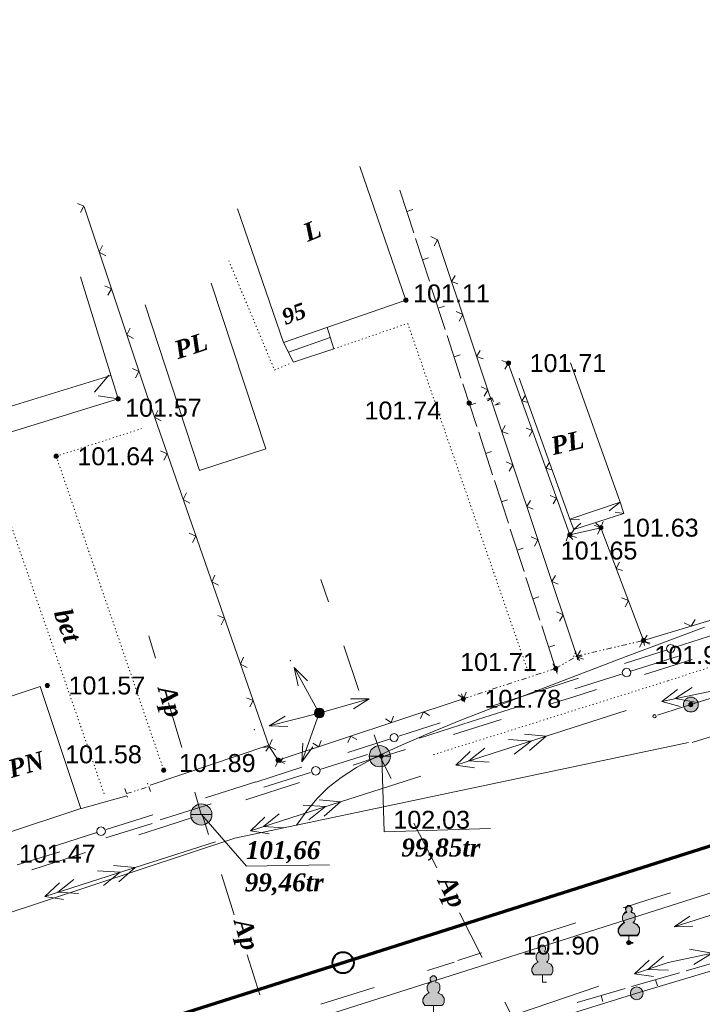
# Model space of a CAD drawing. Header units: millimetres. Extents: x 9396 to 25236, y 15106 to 31102.
# Tile 215 of 256: x 11400 to 11465, y 16883 to 16976. Entities that reach past the tile are written whole.
import ezdxf
from ezdxf.enums import TextEntityAlignment as Align

# ---------------------------------------------------------------- set-up
doc = ezdxf.new("R2010")
doc.units = ezdxf.units.MM
for name, pattern in [('DIVIDE', [1.25, 0.5, -0.25, 0, -0.25, 0, -0.25]), ('DOT', [0.25, 0, -0.25]), ('HIDDEN', [0.375, 0.25, -0.125])]:
    doc.linetypes.add(name, pattern=pattern)
for name, color, linetype, lineweight, true_color in [('1001010', 7, 'Continuous', 9, 0x000000), ('10010110', 7, 'Continuous', 20, 0xa25100), ('1002020', 7, 'Continuous', 9, 0x000000), ('1060000', 7, 'Continuous', 9, 0x000000), ('1070000', 7, 'DOT', 9, 0x000000), ('2030012', 7, 'Continuous', 9, 0x000000), ('2030023', 7, 'Continuous', 9, 0x000000), ('21100200', 7, 'HIDDEN', 0, 0x800080), ('3000105', 7, 'DIVIDE', 9, 0x000000), ('3000113', 7, 'Continuous', 9, 0x000000), ('3000220', 7, 'Continuous', 9, 0x000000), ('3000260', 7, 'Continuous', 9, 0x000000), ('4000210', 7, 'Continuous', 9, 0x000000), ('5010210', 7, 'Continuous', 20, 0x008000), ('5010420', 7, 'Continuous', 9, 0x000000), ('6011210', 1, 'Continuous', 9, 0xff0000), ('6011300', 1, 'Continuous', 20, 0xff0000), ('8010110', 7, 'Continuous', 20, 0x0080ff), ('8010200', 7, 'Continuous', 9, 0x000000), ('9010110', 7, 'Continuous', 9, 0x000000), ('9010120', 7, 'Continuous', 20, 0x000000)]:
    doc.layers.add(name, color=color, linetype=linetype, lineweight=lineweight, true_color=true_color)
doc.layers.add('Канализация', color=1, linetype='Continuous', lineweight=70)
doc.layers.add('Колодец канал', color=3, linetype='Continuous', lineweight=40)
doc.styles.add('10', font='timesbi.ttf', dxfattribs={"height": 0.001481})
doc.styles.add('12', font='timesbi.ttf', dxfattribs={"height": 0.001693})
doc.styles.add('13', font='timesbi.ttf', dxfattribs={"height": 0.001693})
doc.styles.add('2', font='timesbi.ttf', dxfattribs={"height": 0.001693})
doc.styles.add('3', font='timesbi.ttf', dxfattribs={"height": 0.001693})
doc.styles.add('9', font='timesbi.ttf', dxfattribs={"height": 0.001693})
doc.styles.add('F2', font='arial.ttf', dxfattribs={"height": 0.001693})

# ---------------------------------------------------------------- blocks, each defined once
blk = doc.blocks.new('SYMBOL21100200')
at = {"true_color": 0x800080}
h = blk.add_hatch(color=216, dxfattribs=at)
edge = h.paths.add_edge_path()
edge.add_arc((0, 0), 0.1, 0, 360)
at = {"color": 216, "linetype": 'Continuous', "lineweight": 0, "true_color": 0x800080}
blk.add_circle((0, 0), 0.1, dxfattribs=at)
blk = doc.blocks.new('SYMBOL2030012')
at = {"true_color": 0xffffff}
h = blk.add_hatch(color=7, dxfattribs=at)
edge = h.paths.add_edge_path()
edge.add_arc((0, 0), 0.225, 0, 360)
at = {"true_color": 0x000000}
h = blk.add_hatch(color=18, dxfattribs=at)
edge = h.paths.add_edge_path()
edge.add_arc((0, 0), 0.05, 0, 360)
at = {"color": 18, "linetype": 'Continuous', "lineweight": 0, "true_color": 0x000000}
for radius in [0.225, 0.05]:
    blk.add_circle((0, 0), radius, dxfattribs=at)
blk = doc.blocks.new('SYMBOL4000210')
at = {"true_color": 0xffffff}
blk.add_hatch(color=7, dxfattribs=at).paths.add_polyline_path([(0.05, 1.75), (-0.05, 1.75), (-0.15, 1.65), (-0.15, 1.55), (-0.1, 1.45), (-0.15, 1.45), (-0.25, 1.35), (-0.3, 1.25), (-0.3, 1.1), (-0.25, 1), (-0.2, 0.95), (-0.3, 0.9), (-0.35, 0.85), (-0.4, 0.8), (-0.5, 0.65), (-0.5, 0.5), (-0.4, 0.35), (-0.3, 0.35), (-0.1, 0.35), (0, 0.35), (0.15, 0.35), (0.4, 0.35), (0.45, 0.4), (0.5, 0.5), (0.5, 0.7), (0.4, 0.85), (0.2, 0.95), (0.25, 1), (0.3, 1.1), (0.3, 1.3), (0.25, 1.4), (0.1, 1.45), (0.15, 1.55), (0.15, 1.65)])
at = {"color": 18, "linetype": 'Continuous', "lineweight": 0, "true_color": 0x000000, "flags": 128}
blk.add_lwpolyline([(0.05, 1.75), (-0.05, 1.75), (-0.15, 1.65), (-0.15, 1.55), (-0.1, 1.45), (-0.15, 1.45), (-0.25, 1.35), (-0.3, 1.25), (-0.3, 1.1), (-0.25, 1), (-0.2, 0.95), (-0.3, 0.9), (-0.35, 0.85), (-0.4, 0.8), (-0.5, 0.65), (-0.5, 0.5), (-0.4, 0.35), (-0.3, 0.35), (-0.1, 0.35), (0, 0.35), (0.15, 0.35), (0.4, 0.35), (0.45, 0.4), (0.5, 0.5), (0.5, 0.7), (0.4, 0.85), (0.2, 0.95), (0.25, 1), (0.3, 1.1), (0.3, 1.3), (0.25, 1.4), (0.1, 1.45), (0.15, 1.55), (0.15, 1.65), (0.05, 1.75)], close=True, dxfattribs=at)
blk.add_lwpolyline([(0, 0.35), (0, 0), (0.2, 0)], dxfattribs=at)
blk = doc.blocks.new('SYMBOL8010200')
at = {"true_color": 0x000000}
h = blk.add_hatch(color=18, dxfattribs=at)
edge = h.paths.add_edge_path()
edge.add_arc((0, 0), 0.3, 0, 360)
at = {"color": 18, "linetype": 'Continuous', "lineweight": 0, "true_color": 0x000000}
blk.add_circle((0, 0), 0.3, dxfattribs=at)
blk = doc.blocks.new('SYMBOL5010420')
at = {"true_color": 0xffffff}
h = blk.add_hatch(color=7, dxfattribs=at)
edge = h.paths.add_edge_path()
edge.add_arc((0, 0), 0.5, 0, 360)
at = {"color": 18, "linetype": 'Continuous', "lineweight": 9, "true_color": 0x000000, "flags": 128}
blk.add_lwpolyline([(-0.5, 0), (0.5, 0)], dxfattribs=at)
at = {"color": 18, "linetype": 'Continuous', "lineweight": 9, "true_color": 0x000000}
blk.add_circle((0, 0), 0.5, dxfattribs=at)
blk = doc.blocks.new('SYMBOL2030023')
at = {"true_color": 0xffffff}
h = blk.add_hatch(color=7, dxfattribs=at)
edge = h.paths.add_edge_path()
edge.add_arc((0, 0), 0.35, 0, 360)
at = {"color": 18, "linetype": 'Continuous', "lineweight": 0, "true_color": 0x000000}
blk.add_circle((0, 0), 0.35, dxfattribs=at)

msp = doc.modelspace()

# ---------------------------------------------------------------- linework, layer by layer
at = {"layer": '1001010', "color": 253}
for p, q in [((11420.739, 16958.073, 17.633), (11425.09, 16945.451, 17.633)), ((11389.538, 16936.39), (11408.797, 16942.314)), ((11452.11, 16928.766), (11447.348, 16942.061)), ((11456.873, 16930.353), (11455.814, 16929.56)), ((11452.11, 16928.766), (11453.036, 16928.7)), ((11457.203, 16929.295), (11456.41, 16929.427)), ((11452.507, 16927.774), (11453.168, 16928.369))]:
    msp.add_line(p, q, dxfattribs=at)
for points in [[(11425.09, 16945.451, 17.633), (11436.645, 16949.434, 17.633), (11432.294, 16962.056, 17.633)], [(11386.669, 16945.682, 0), (11390.221, 16934.178, 0), (11409.474, 16940.123, 0), (11405.922, 16951.627, 0), (11405.922, 16951.627, 0)], [(11412.02, 16948.989, 0), (11417.172, 16933.344, 26.091), (11423.408, 16935.397, 28.841), (11418.256, 16951.042, 0)], [(11452.11, 16928.766, 0), (11456.873, 16930.353, 0), (11452.176, 16943.516, 0), (11452.242, 16943.384, 0)], [(11452.11, 16928.766, 0), (11452.507, 16927.774, 0), (11457.203, 16929.295, 0), (11456.873, 16930.353, 0)], [(11398.478, 16898.957, 203.287), (11405.958, 16901.437, 200.463), (11402.118, 16912.969, 175.756), (11394.74, 16910.496, 170.374)]]:
    msp.add_polyline3d(points, dxfattribs=at)
at = {"layer": '10010110'}
msp.add_polyline3d([(11464.833, 16918.572, 135.887), (11461.288, 16917.236, 141.654), (11457.433, 16915.783, 147.1), (11453.413, 16914.262, 152.111), (11449.376, 16912.722, 156.575), (11445.469, 16911.21, 160.379), (11441.838, 16909.774, 163.409), (11438.63, 16908.463, 165.552), (11435.954, 16907.309, 166.713), (11433.766, 16906.277, 166.867), (11431.984, 16905.319, 166.006), (11430.527, 16904.383, 164.124), (11429.312, 16903.42, 161.213), (11428.258, 16902.379, 157.266), (11427.283, 16901.211, 152.276), (11426.304, 16899.866, 146.236)], dxfattribs=at)
at = {"layer": '1002020', "color": 253}
for p, q in [((11452.11, 16928.766), (11447.348, 16942.061)), ((11456.873, 16930.353), (11455.814, 16929.56)), ((11452.11, 16928.766), (11453.036, 16928.7)), ((11457.203, 16929.295), (11456.41, 16929.427)), ((11452.507, 16927.774), (11453.168, 16928.369))]:
    msp.add_line(p, q, dxfattribs=at)
for points in [[(11452.11, 16928.766, 0), (11456.873, 16930.353, 0), (11452.176, 16943.516, 0), (11452.242, 16943.384, 0)], [(11452.11, 16928.766, 0), (11452.507, 16927.774, 0), (11457.203, 16929.295, 0), (11456.873, 16930.353, 0)]]:
    msp.add_polyline3d(points, dxfattribs=at)
at = {"layer": '1060000', "color": 253}
for p, q in [((11425.547, 16944.536, 21.388), (11429.503, 16945.901, 30.489)), ((11408.612, 16942.341, 101.57), (11407.25, 16940.745, 101.57)), ((11409.474, 16940.123), (11407.589, 16940.406, 203.14))]:
    msp.add_line(p, q, dxfattribs=at)
for points in [[(11425.09, 16945.451, 17.633), (11426.021, 16943.589, 25.274), (11429.844, 16944.832, 36.186), (11429.196, 16946.867, 25.346)], [(11563.654, 16939.653, 42.628), (11528.736, 16928.043, 13.733), (11463.658, 16907.663, 64.793)], [(11531.938, 16914.519, 84.963), (11512.728, 16903.153, 69.504), (11485.031, 16893.864, 52.349), (11466.435, 16893.805, 86.661), (11316.053, 16845.959, 24.605)], [(11463.318, 16907.665, 64.793), (11420.508, 16898.644, 188.659), (11398.11, 16891.251, 63.462), (11381.557, 16882.118, 27.361), (11315.382, 16860.466, 113.195)], [(11434.361, 16906.317, 185.692), (11434.603, 16899.226, 128.777), (11444.618, 16899.568, 191.703)], [(11417.332, 16900.872, 101.101), (11421.606, 16896.01, 186.572), (11429.418, 16896.133, 154.637)]]:
    msp.add_polyline3d(points, dxfattribs=at)
at = {"layer": '1070000', "color": 253}
for p, q in [((11403.636, 16934.699), (11411.695, 16937.315)), ((11403.636, 16934.699), (11413.781, 16905.053)), ((11397.578, 16933.348), (11408.161, 16902.795))]:
    msp.add_line(p, q, dxfattribs=at)
for points in [[(11419.924, 16953.163, 7.528), (11424.236, 16942.84, 18.783), (11425.818, 16943.5, 25.196)], [(11429.844, 16944.832, 36.186), (11436.811, 16947.239, 40.853), (11448.234, 16914.17, 55.233)], [(11495.784, 16924.608, 186.098), (11461.375, 16913.501, 187.418), (11439.031, 16906.458, 187.418)]]:
    msp.add_polyline3d(points, dxfattribs=at)
at = {"layer": '3000105', "color": 253}
for p, q in [((11459.174, 16916.819), (11458.923, 16917.89)), ((11452.765, 16915.833), (11459.06, 16917.306)), ((11453.265, 16915.833), (11452.165, 16915.833)), ((11453.265, 16915.833), (11452.165, 16915.833)), ((11453.018, 16915.401), (11452.462, 16916.351)), ((11452.651, 16916.32), (11452.902, 16915.249)), ((11450.519, 16915.097), (11451.075, 16914.148)), ((11450.928, 16914.191), (11450.585, 16915.236)), ((11450.772, 16914.666), (11442.051, 16911.803)), ((11441.895, 16912.278), (11442.238, 16911.233)), ((11412.522, 16903.036), (11412.19, 16904.084)), ((11410.116, 16903.323), (11410.447, 16902.274)), ((11410.266, 16902.846), (11412.371, 16903.512))]:
    msp.add_line(p, q, dxfattribs=at)
msp.add_polyline3d([(11450.772, 16914.666, 0), (11452.765, 16915.833, 0), (11452.765, 16915.833, 0)], dxfattribs=at)
at = {"layer": '3000113', "color": 253}
for p, q in [((11412.511, 16903.647, 117.493), (11423.598, 16907.4, 117.493)), ((11406.029, 16901.43), (11410.293, 16902.624, 186.83))]:
    msp.add_line(p, q, dxfattribs=at)
at = {"layer": '3000220', "color": 253}
for p, q in [((11436.071, 16959.817), (11437.381, 16955.797)), ((11436.721, 16957.807), (11437.291, 16957.997)), ((11437.561, 16955.247), (11438.871, 16951.227)), ((11438.211, 16953.237), (11438.781, 16953.427)), ((11439.041, 16950.677), (11440.351, 16946.657)), ((11439.701, 16948.667), (11440.271, 16948.857)), ((11440.531, 16946.107), (11441.841, 16942.087)), ((11441.191, 16944.097), (11441.761, 16944.287)), ((11442.021, 16941.537), (11443.331, 16937.517)), ((11442.681, 16939.527), (11443.251, 16939.717)), ((11443.511, 16936.967), (11444.821, 16932.947)), ((11444.161, 16934.957), (11444.731, 16935.147)), ((11445.001, 16932.397), (11446.311, 16928.377)), ((11445.651, 16930.387), (11446.221, 16930.577)), ((11446.491, 16927.827), (11447.791, 16923.807)), ((11447.141, 16925.817), (11447.711, 16926.007)), ((11447.971, 16923.257), (11449.281, 16919.237)), ((11448.631, 16921.247), (11449.201, 16921.437)), ((11449.461, 16918.687), (11450.771, 16914.667)), ((11450.121, 16916.677), (11450.691, 16916.867)), ((11467.621, 16887.427, 202.321), (11463.091, 16886.117, 202.321)), ((11462.471, 16885.937, 202.321), (11457.951, 16884.627, 202.321)), ((11460.211, 16885.277, 202.321), (11460.381, 16884.707, 202.321)), ((11457.331, 16884.447, 202.321), (11452.801, 16883.127, 202.321)), ((11455.061, 16883.787, 202.321), (11455.231, 16883.207, 202.321))]:
    msp.add_line(p, q, dxfattribs=at)
at = {"layer": '3000260', "color": 253}
for p, q in [((11439.627, 16955.156), (11452.765, 16915.833)), ((11446.31, 16943.494), (11452.124, 16927.28)), ((11444.768, 16940.209), (11444.9, 16939.878)), ((11455.037, 16927.956), (11452.124, 16927.28)), ((11455.037, 16927.956), (11459.06, 16917.306)), ((11479.964, 16923.624, 152.648), (11459.058, 16917.297, 203.94)), ((11424.588, 16906.014), (11442.051, 16911.803))]:
    msp.add_line(p, q, dxfattribs=at)
for points in [[(11405.931, 16957.707, 0), (11406.251, 16958.307, 0), (11405.631, 16958.577, 0)], [(11423.721, 16907.304, 0), (11412.144, 16940.579, 0), (11406.271, 16958.251, 0)], [(11439.001, 16955.437, 0), (11439.631, 16955.147, 0), (11439.301, 16954.557, 0)], [(11408.331, 16953.627, 0), (11407.691, 16953.967, 0), (11408.011, 16954.607, 0)], [(11441.281, 16951.777, 0), (11440.951, 16951.207, 0), (11441.551, 16950.977, 0)], [(11408.521, 16949.897, 0), (11408.841, 16950.507, 0), (11408.231, 16950.777, 0)], [(11441.371, 16948.357, 0), (11442.001, 16948.067, 0), (11441.671, 16947.467, 0)], [(11410.931, 16945.827, 0), (11410.291, 16946.167, 0), (11410.601, 16946.807, 0)], [(11443.651, 16944.687, 0), (11443.311, 16944.117, 0), (11443.921, 16943.887, 0)], [(11445.701, 16943.727, 0), (11446.311, 16943.487, 0), (11445.981, 16942.927, 0)], [(11411.111, 16942.097, 0), (11411.441, 16942.707, 0), (11410.821, 16942.977, 0)], [(11443.741, 16941.267, 0), (11444.361, 16940.977, 0), (11444.031, 16940.387, 0)], [(11444.271, 16940.097, 0), (11444.771, 16940.207, 0), (11444.331, 16939.947, 0)], [(11447.921, 16940.477, 0), (11447.581, 16939.947, 0), (11448.181, 16939.767, 0)], [(11413.551, 16938.047, 0), (11412.911, 16938.377, 0), (11413.221, 16939.017, 0)], [(11445.481, 16939.787, 0), (11445.041, 16939.527, 0), (11445.531, 16939.647, 0)], [(11446.021, 16937.597, 0), (11445.681, 16937.037, 0), (11446.291, 16936.807, 0)], [(11447.981, 16937.357, 0), (11448.591, 16937.127, 0), (11448.261, 16936.567, 0)], [(11413.791, 16934.317, 0), (11414.111, 16934.927, 0), (11413.491, 16935.197, 0)], [(11446.111, 16934.187, 0), (11446.731, 16933.887, 0), (11446.401, 16933.297, 0)], [(11450.201, 16934.117, 0), (11449.861, 16933.587, 0), (11450.461, 16933.407, 0)], [(11416.261, 16930.277, 0), (11415.611, 16930.607, 0), (11415.921, 16931.247, 0)], [(11450.261, 16930.997, 0), (11450.871, 16930.757, 0), (11450.541, 16930.207, 0)], [(11448.391, 16930.517, 0), (11448.051, 16929.947, 0), (11448.651, 16929.717, 0)], [(11452.481, 16927.757, 0), (11452.141, 16927.227, 0), (11452.741, 16927.037, 0)], [(11454.411, 16928.207, 0), (11455.041, 16927.947, 0), (11454.731, 16927.347, 0)], [(11455.271, 16928.527, 0), (11455.031, 16927.957, 0), (11454.581, 16928.367, 0)], [(11416.491, 16926.557, 0), (11416.811, 16927.167, 0), (11416.191, 16927.427, 0)], [(11448.471, 16927.097, 0), (11449.101, 16926.807, 0), (11448.771, 16926.217, 0)], [(11452.391, 16926.827, 0), (11451.961, 16927.237, 0), (11451.771, 16926.687, 0)], [(11456.801, 16924.697, 0), (11456.481, 16924.117, 0), (11457.101, 16923.917, 0)], [(11418.961, 16922.517, 0), (11418.311, 16922.847, 0), (11418.621, 16923.487, 0)], [(11450.751, 16923.427, 0), (11450.421, 16922.867, 0), (11451.021, 16922.637, 0)], [(11457.001, 16921.327, 0), (11457.641, 16921.067, 0), (11457.331, 16920.467, 0)], [(11419.201, 16918.787, 0), (11419.511, 16919.397, 0), (11418.891, 16919.657, 0)], [(11450.841, 16920.017, 0), (11451.471, 16919.717, 0), (11451.141, 16919.127, 0)], [(11463.941, 16919.297, 178.294), (11463.561, 16918.657, 178.294), (11462.911, 16918.987, 178.294)], [(11459.401, 16917.817, 0), (11459.081, 16917.247, 0), (11459.691, 16917.047, 0)], [(11459.621, 16916.947, 178.294), (11459.001, 16917.277, 178.294), (11458.691, 16916.667, 178.294)], [(11421.661, 16914.747, 0), (11421.021, 16915.077, 0), (11421.321, 16915.717, 0)], [(11453.121, 16916.347, 0), (11452.781, 16915.777, 0), (11453.391, 16915.547, 0)], [(11441.561, 16912.167, 0), (11442.111, 16911.827, 0), (11442.331, 16912.417, 0)], [(11421.901, 16911.027, 0), (11422.211, 16911.637, 0), (11421.591, 16911.897, 0)], [(11434.711, 16909.897, 0), (11435.261, 16909.547, 0), (11435.481, 16910.147, 0)], [(11438.021, 16909.937, 0), (11438.301, 16910.557, 0), (11438.871, 16910.227, 0)], [(11431.171, 16907.667, 0), (11431.451, 16908.287, 0), (11432.021, 16907.957, 0)], [(11423.191, 16907.197, 0), (11423.721, 16907.297, 0), (11423.421, 16906.857, 0)], [(11424.361, 16906.987, 0), (11423.721, 16907.317, 0), (11424.021, 16907.957, 0)], [(11423.721, 16907.304, 0), (11424.588, 16906.014, 0), (11424.588, 16906.014, 0)], [(11427.851, 16907.627, 0), (11428.411, 16907.277, 0), (11428.631, 16907.877, 0)], [(11424.321, 16905.397, 0), (11424.601, 16906.017, 0), (11425.171, 16905.677, 0)], [(11425.051, 16906.217, 0), (11424.741, 16905.777, 0), (11425.261, 16905.907, 0)]]:
    msp.add_polyline3d(points, dxfattribs=at)
at = {"layer": '5010210'}
for p, q in [((11428.621, 16923.067, 91.15), (11429.331, 16920.967, 91.15)), ((11412.391, 16917.757, 134.335), (11413.011, 16915.647, 134.335)), ((11432.211, 16912.597, 91.15), (11430.771, 16916.787, 91.15)), ((11459.151, 16914.087, 166.366), (11463.661, 16915.497, 166.366)), ((11452.391, 16911.967, 166.366), (11450.131, 16911.257, 166.366)), ((11454.641, 16912.677, 166.366), (11452.391, 16911.967, 166.366)), ((11415.481, 16907.207, 134.335), (11414.241, 16911.427, 134.335)), ((11441.121, 16908.437, 166.366), (11445.631, 16909.847, 166.366)), ((11433.641, 16908.407, 91.15), (11434.361, 16906.317, 91.15)), ((11434.171, 16906.377, 101.101), (11431.651, 16905.547, 101.101)), ((11435.251, 16904.267, 136.237), (11434.171, 16906.377, 136.237)), ((11436.611, 16907.027, 166.366), (11434.361, 16906.317, 166.366)), ((11421.541, 16902.247, 101.101), (11426.601, 16903.897, 101.101)), ((11416.711, 16902.987, 134.335), (11417.331, 16900.877, 134.335)), ((11418.011, 16898.997, 110.583), (11417.411, 16900.897, 110.583)), ((11416.491, 16900.597, 101.101), (11413.971, 16899.777, 101.101)), ((11437.401, 16900.047, 136.237), (11439.551, 16895.827, 136.237)), ((11413.971, 16899.777, 101.101), (11411.441, 16898.947, 101.101)), ((11401.341, 16895.647, 101.101), (11406.391, 16897.297, 101.101)), ((11419.231, 16895.207, 110.583), (11420.441, 16891.417, 110.583)), ((11461.611, 16893.487, 154.152), (11459.381, 16892.777, 154.152)), ((11459.381, 16892.777, 154.152), (11457.151, 16892.077, 154.152)), ((11442.771, 16889.497, 136.237), (11441.701, 16891.607, 136.237)), ((11448.231, 16889.237, 154.152), (11452.691, 16890.657, 154.152)), ((11443.841, 16887.387, 136.237), (11442.771, 16889.497, 136.237)), ((11443.771, 16887.817, 154.152), (11441.541, 16887.107, 154.152)), ((11422.261, 16885.727, 110.583), (11421.651, 16887.627, 110.583)), ((11441.201, 16886.937, 119.971), (11438.681, 16886.147, 119.971)), ((11422.861, 16883.837, 110.583), (11422.261, 16885.727, 110.583)), ((11428.611, 16882.967, 119.971), (11433.651, 16884.557, 119.971)), ((11445.991, 16883.167, 136.237), (11448.141, 16878.957, 136.237))]:
    msp.add_line(p, q, dxfattribs=at)
at = {"layer": '6011210'}
for p, q in [((11428.467, 16910.458), (11426.099, 16914.748)), ((11428.467, 16910.458), (11433.183, 16911.791)), ((11428.467, 16910.458), (11423.72, 16909.246)), ((11428.467, 16910.458), (11426.804, 16905.849)), ((11466.636, 16891.754, 142.476), (11461.961, 16890.286, 142.476))]:
    msp.add_line(p, q, dxfattribs=at)
for points in [[(11426.483, 16913.018, 0), (11426.099, 16914.748, 0), (11426.099, 16914.748, 0), (11427.358, 16913.501, 0)], [(11431.411, 16911.81, 0), (11433.183, 16911.791, 0), (11433.183, 16911.791, 0), (11431.683, 16910.848, 0)], [(11425.491, 16909.182, 0), (11423.72, 16909.246, 0), (11423.72, 16909.246, 0), (11425.243, 16910.151, 0)], [(11427.851, 16907.278, 0), (11426.804, 16905.849, 0), (11426.804, 16905.849, 0), (11426.911, 16907.618, 0)], [(11463.733, 16890.319, 142.476), (11461.961, 16890.286, 142.476), (11461.961, 16890.286, 142.476), (11463.433, 16891.273, 142.476)]]:
    msp.add_polyline3d(points, dxfattribs=at)
for p in [(11425.738, 16915.4), (11422.327, 16908.89)]:
    msp.add_point(p, dxfattribs=at)
at = {"layer": '6011300'}
for p, q in [((11469.551, 16913.377, 99.499), (11460.801, 16911.547, 99.499)), ((11457.441, 16910.687, 99.499), (11449.871, 16908.267, 99.499)), ((11449.871, 16908.267, 99.499), (11441.361, 16905.547, 99.499)), ((11449.871, 16908.267, 99.499), (11447.831, 16908.447, 99.499)), ((11449.871, 16908.267, 99.499), (11448.321, 16906.927, 99.499)), ((11438.051, 16904.487, 99.499), (11430.481, 16902.067, 99.499)), ((11430.481, 16902.067, 99.499), (11421.971, 16899.347, 99.499)), ((11430.481, 16902.067, 99.499), (11428.441, 16902.257, 99.499)), ((11430.481, 16902.067, 99.499), (11428.931, 16900.727, 99.499)), ((11418.661, 16898.287, 99.499), (11411.091, 16895.867, 99.499)), ((11411.091, 16895.867, 99.499), (11402.571, 16893.147, 99.499)), ((11411.091, 16895.867, 99.499), (11409.051, 16896.057, 99.499)), ((11411.091, 16895.867, 99.499), (11409.531, 16894.527, 99.499)), ((11454.861, 16884.677, 110.571), (11447.171, 16882.057, 110.571))]:
    msp.add_line(p, q, dxfattribs=at)
for points in [[(11462.521, 16911.087, 99.499), (11460.801, 16911.547, 99.499), (11462.291, 16912.677, 99.499)], [(11463.961, 16911.497, 99.499), (11462.071, 16911.817, 99.499), (11463.671, 16912.867, 99.499)], [(11448.451, 16907.807, 99.499), (11446.871, 16906.567, 99.499), (11448.451, 16907.807, 99.499), (11446.321, 16907.967, 99.499)], [(11443.121, 16905.267, 99.499), (11441.361, 16905.547, 99.499), (11442.721, 16906.817, 99.499)], [(11444.501, 16905.817, 99.499), (11442.591, 16905.937, 99.499), (11444.081, 16907.147, 99.499)], [(11429.061, 16901.617, 99.499), (11427.481, 16900.367, 99.499), (11429.061, 16901.617, 99.499), (11426.931, 16901.767, 99.499)], [(11425.111, 16899.617, 99.499), (11423.201, 16899.737, 99.499), (11424.691, 16900.947, 99.499)], [(11423.721, 16899.067, 99.499), (11421.971, 16899.347, 99.499), (11423.331, 16900.617, 99.499)], [(11409.671, 16895.417, 99.499), (11408.081, 16894.177, 99.499), (11409.671, 16895.417, 99.499), (11407.531, 16895.567, 99.499)], [(11404.331, 16892.867, 99.499), (11402.571, 16893.147, 99.499), (11403.941, 16894.427, 99.499)], [(11405.721, 16893.417, 99.499), (11403.801, 16893.537, 99.499), (11405.291, 16894.747, 99.499)], [(11467.051, 16888.097, 110.571), (11461.391, 16886.907, 110.571), (11458.221, 16885.827, 110.571)], [(11465.561, 16887.787, 110.571), (11463.821, 16886.707, 110.571), (11465.561, 16887.787, 110.571), (11463.411, 16888.147, 110.571)], [(11460.011, 16885.587, 110.571), (11458.221, 16885.827, 110.571), (11459.591, 16887.137, 110.571)], [(11461.421, 16886.177, 110.571), (11459.471, 16886.247, 110.571), (11460.971, 16887.507, 110.571)]]:
    msp.add_polyline3d(points, dxfattribs=at)
at = {"layer": '8010110'}
msp.add_polyline3d([(11371.341, 16855.274, 163.919), (11450.857, 16881.635, 204.935), (11458.436, 16883.994, 204.511), (11478.231, 16889.937, 204.82)], dxfattribs=at)
at = {"layer": '9010110', "color": 253}
for p, q in [((11463.538, 16911.257, 96.229), (11466.683, 16912.257, 96.229)), ((11463.538, 16911.257, 7.457), (11460.397, 16910.244, 7.457))]:
    msp.add_line(p, q, dxfattribs=at)
msp.add_polyline3d([(11460.262, 16910.152, 7.457), (11460.242, 16910.227, 7.457), (11460.187, 16910.282, 7.457), (11460.112, 16910.302, 7.457), (11460.037, 16910.282, 7.457), (11459.982, 16910.227, 7.457), (11459.962, 16910.152, 7.457), (11459.982, 16910.077, 7.457), (11460.037, 16910.022, 7.457), (11460.112, 16910.002, 7.457), (11460.187, 16910.022, 7.457), (11460.242, 16910.077, 7.457), (11460.262, 16910.152, 7.457)], close=True, dxfattribs=at)
at = {"layer": '9010120', "color": 253}
for p, q in [((11462.071, 16916.677, 95.767), (11465.991, 16917.937, 95.767)), ((11457.281, 16915.137, 95.767), (11461.291, 16916.427, 95.767)), ((11462.361, 16915.827, 105.099), (11457.861, 16914.407, 105.099)), ((11456.981, 16914.127, 105.099), (11452.581, 16912.737, 105.099)), ((11452.931, 16913.737, 95.767), (11448.581, 16912.337, 95.767)), ((11448.581, 16912.337, 95.767), (11444.311, 16910.967, 95.767)), ((11442.801, 16909.647, 105.099), (11447.591, 16911.157, 105.099)), ((11435.961, 16908.277, 95.767), (11439.881, 16909.537, 95.767)), ((11437.911, 16908.097, 105.099), (11442.801, 16909.647, 105.099)), ((11431.171, 16906.737, 95.767), (11435.181, 16908.027, 95.767)), ((11433.021, 16906.547, 105.099), (11428.521, 16905.127, 105.099)), ((11426.821, 16905.337, 95.767), (11422.471, 16903.937, 95.767)), ((11427.641, 16904.847, 105.099), (11423.241, 16903.457, 105.099)), ((11422.491, 16903.967, 69.073), (11417.711, 16902.437, 69.073)), ((11413.461, 16900.367, 105.099), (11418.251, 16901.877, 105.099)), ((11408.351, 16899.447, 69.073), (11412.741, 16900.847, 69.073)), ((11408.331, 16898.687, 63.747), (11412.701, 16900.027, 63.747)), ((11402.981, 16897.737, 69.073), (11407.471, 16899.167, 69.073)), ((11403.961, 16897.357, 63.747), (11399.941, 16896.117, 63.747))]:
    msp.add_line(p, q, dxfattribs=at)
for points in [[(11461.631, 16916.157, 95.767), (11461.831, 16916.207, 95.767), (11461.971, 16916.347, 95.767), (11462.021, 16916.537, 95.767), (11461.971, 16916.727, 95.767), (11461.831, 16916.867, 95.767), (11461.631, 16916.917, 95.767), (11461.441, 16916.867, 95.767), (11461.301, 16916.727, 95.767), (11461.251, 16916.537, 95.767), (11461.301, 16916.347, 95.767), (11461.441, 16916.207, 95.767), (11461.631, 16916.157, 95.767)], [(11457.471, 16913.877, 105.099), (11457.671, 16913.937, 105.099), (11457.821, 16914.077, 105.099), (11457.881, 16914.287, 105.099), (11457.821, 16914.487, 105.099), (11457.671, 16914.637, 105.099), (11457.471, 16914.687, 105.099), (11457.271, 16914.637, 105.099), (11457.121, 16914.487, 105.099), (11457.061, 16914.287, 105.099), (11457.121, 16914.077, 105.099), (11457.271, 16913.937, 105.099), (11457.471, 16913.877, 105.099)], [(11435.521, 16907.757, 95.767), (11435.721, 16907.807, 95.767), (11435.861, 16907.947, 95.767), (11435.911, 16908.137, 95.767), (11435.861, 16908.327, 95.767), (11435.721, 16908.467, 95.767), (11435.521, 16908.527, 95.767), (11435.331, 16908.467, 95.767), (11435.191, 16908.327, 95.767), (11435.141, 16908.137, 95.767), (11435.191, 16907.947, 95.767), (11435.331, 16907.807, 95.767), (11435.521, 16907.757, 95.767)], [(11428.131, 16904.597, 105.099), (11428.331, 16904.657, 105.099), (11428.481, 16904.797, 105.099), (11428.541, 16905.007, 105.099), (11428.481, 16905.207, 105.099), (11428.331, 16905.357, 105.099), (11428.131, 16905.407, 105.099), (11427.931, 16905.357, 105.099), (11427.781, 16905.207, 105.099), (11427.731, 16905.007, 105.099), (11427.781, 16904.797, 105.099), (11427.931, 16904.657, 105.099), (11428.131, 16904.597, 105.099)], [(11407.861, 16898.887, 69.073), (11408.061, 16898.947, 69.073), (11408.211, 16899.087, 69.073), (11408.271, 16899.297, 69.073), (11408.211, 16899.497, 69.073), (11408.061, 16899.647, 69.073), (11407.861, 16899.697, 69.073), (11407.661, 16899.647, 69.073), (11407.511, 16899.497, 69.073), (11407.461, 16899.297, 69.073), (11407.511, 16899.087, 69.073), (11407.661, 16898.947, 69.073), (11407.861, 16898.887, 69.073)]]:
    msp.add_polyline3d(points, close=True, dxfattribs=at)
at = {"layer": 'Канализация', "elevation": 52.999}
msp.add_lwpolyline([(12228.426, 17139.821), (12021.437, 17074.811), (11795.933, 17002.903), (11329.521, 16854.74), (11115.674, 16787.38), (10954.569, 16736.615), (10592.244, 16620.205), (10486.131, 16586.848), (10372.911, 16549.13), (10338.974, 16538.589), (10329.346, 16531.156), (10310.185, 16524.963), (10297.321, 16526.918), (10197.761, 16494.352), (10167.878, 16483.301), (10086.557, 16408.901), (10007.546, 16330.701)], dxfattribs=at)
at = {"layer": 'Колодец канал'}
msp.add_circle((11430.715, 16886.886, 52.999), 1, dxfattribs=at)

# ---------------------------------------------------------------- block references
at = {"layer": '2030012', "color": 253, "xscale": 2, "yscale": 2, "zscale": 2}
msp.add_blockref('SYMBOL2030012', (11428.467, 16910.458), dxfattribs=at)
at = {"layer": '2030023', "color": 253, "xscale": 2, "yscale": 2, "zscale": 2}
msp.add_blockref('SYMBOL2030023', (11463.538, 16911.257, 103.985), dxfattribs=at)
at = {"layer": '21100200', "xscale": 2, "yscale": 2, "zscale": 2}
for p in [(11436.645, 16949.434, 202.22), (11446.318, 16943.497, 203.42), (11409.478, 16940.117, 203.14), (11442.618, 16939.717, 203.48), (11403.638, 16934.697, 203.28), (11455.038, 16927.957, 203.26), (11452.118, 16927.277, 203.3), (11459.058, 16917.297, 203.94), (11450.778, 16914.657, 203.42), (11402.798, 16913.057, 203.14), (11442.058, 16911.797, 203.56), (11463.538, 16911.257, 204.32), (11434.318, 16906.397, 204.06), (11424.578, 16906.017, 203.78), (11413.778, 16905.057, 203.16), (11457.678, 16888.777, 203.8)]:
    msp.add_blockref('SYMBOL21100200', p, dxfattribs=at)
at = {"layer": '4000210', "color": 253, "xscale": 2, "yscale": 2, "zscale": 2}
for p in [(11457.678, 16888.777, 203.8), (11457.695, 16888.736, 110.676), (11449.523, 16885.042, 166.753), (11439.243, 16882.148, 166.753)]:
    msp.add_blockref('SYMBOL4000210', p, dxfattribs=at)
at = {"layer": '5010420', "color": 253, "xscale": 2, "yscale": 2, "zscale": 2}
for p in [(11434.174, 16906.377, 75.901), (11417.332, 16900.872, 101.101)]:
    msp.add_blockref('SYMBOL5010420', p, dxfattribs=at)
at = {"layer": '8010200', "color": 253, "xscale": 2, "yscale": 2, "zscale": 2}
msp.add_blockref('SYMBOL8010200', (11458.436, 16883.994, 204.511), dxfattribs=at)

# ---------------------------------------------------------------- texts
at = {"layer": '1001010', "color": 253, "style": '9'}
for s, rotation, p in [('L', 21.7, (11427.055, 16955.722, -0.007)), ('PL', 18.2, (11414.854, 16944.653, 0.16)), ('PL', 13.6, (11450.351, 16935.621)), ('PN', 16.1, (11399.155, 16905.126, 203.287))]:
    msp.add_text(s, height=1.693, rotation=rotation, dxfattribs=at).set_placement(p, align=Align.MIDDLE_LEFT)
at = {"layer": '1001010', "color": 1, "true_color": 0xff0000, "style": '10'}
msp.add_text('95', height=1.4813, rotation=20.1, dxfattribs=at).set_placement((11425.015, 16947.782, -0.007), align=Align.MIDDLE_LEFT)
at = {"layer": '1070000', "color": 253, "style": '2'}
msp.add_text('bet', height=1.693, rotation=289.5, dxfattribs=at).set_placement((11404.189, 16920.196, 192.42), align=Align.MIDDLE_LEFT)
at = {"layer": '21100200', "color": 253, "style": 'F2'}
for s, p in [('101.11', (11437.325, 16950.074)), ('101.71', (11448.318, 16943.497, 203.42)), ('101.57', (11410.138, 16939.277, 0.14)), ('101.74', (11432.738, 16939.017)), ('101.64', (11405.638, 16934.697, 203.28)), ('101.63', (11457.038, 16927.957, 203.26)), ('101.65', (11451.258, 16925.797, 13.42)), ('101.97', (11460.098, 16915.937, 83.32)), ('101.71', (11441.758, 16915.277, 98.62)), ('101.57', (11404.798, 16913.057, 203.14)), ('101.78', (11444.058, 16911.797, 203.56)), ('101.58', (11404.478, 16906.557, 55.42)), ('101.89', (11415.218, 16905.737, 194.42)), ('102.03', (11435.458, 16900.377, 206.66)), ('101.47', (11400.118, 16897.177)), ('101.90', (11447.658, 16888.497, 184.32))]:
    msp.add_text(s, height=1.693, dxfattribs=at).set_placement(p, align=Align.MIDDLE_LEFT)
at = {"layer": '5010210', "color": 253, "style": '3'}
for rotation, p in [(286.3, (11414.021, 16912.997, 149.895)), (295.6, (11440.371, 16894.942, 180.737)), (286.3, (11421.201, 16891.007, 189.923))]:
    msp.add_text('Ap', height=1.693, rotation=rotation, dxfattribs=at).set_placement(p, align=Align.MIDDLE_LEFT)
at = {"layer": '5010420', "color": 253}
for s, style, p in [('101,66', '12', (11421.532, 16897.512, 154.661)), ('99,85tr', '12', (11436.214, 16897.757, 165.581)), ('99,46tr', '13', (11421.432, 16894.472, 175.881))]:
    msp.add_text(s, height=1.693, dxfattribs=dict(at, style=style)).set_placement(p, align=Align.MIDDLE_LEFT)

doc.saveas('drawing.dxf')
